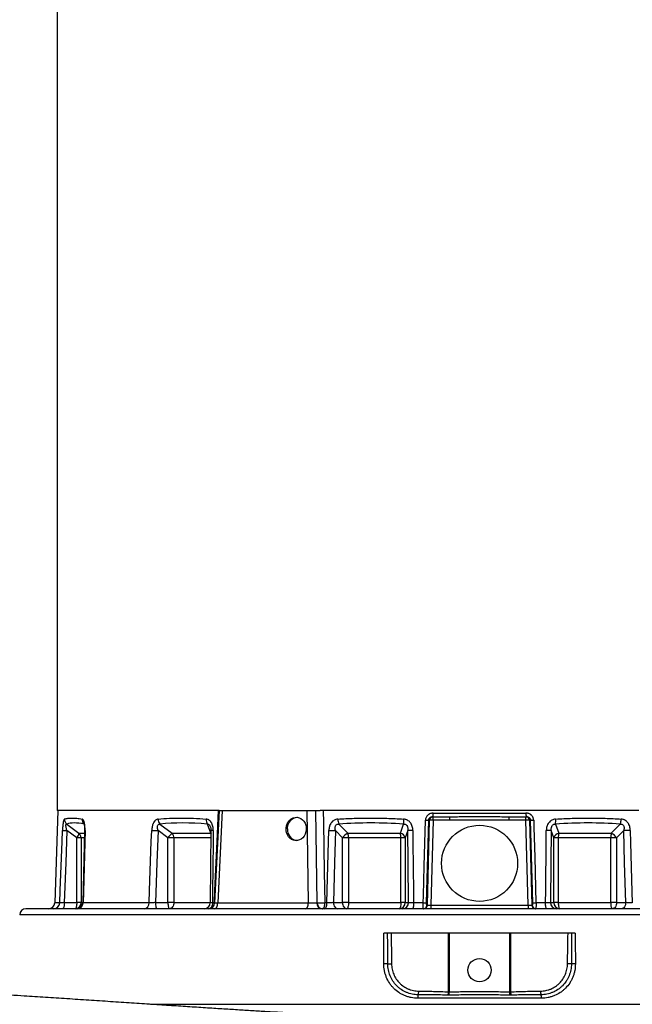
# Model space of a CAD drawing. Header units: millimetres. Extents: x 6507 to 14244, y 2145 to 17923.
# Tile 3 of 9: x 9084 to 11579, y 6023 to 10034. Entities that reach past the tile are written whole.
import ezdxf

# ---------------------------------------------------------------- set-up
doc = ezdxf.new("R2010")
doc.units = ezdxf.units.MM
doc.header["$LTSCALE"] = 5

msp = doc.modelspace()

# ---------------------------------------------------------------- linework, layer by layer
at = {"color": 7, "linetype": 'Continuous', "lineweight": 25}
for p, q in [((9236.7, 13832.8), (9236.7, 6812.6)), ((9239.9, 6812.6), (9226.8, 6436.8)), ((9896, 6812.6), (9236.7, 6812.6)), ((9896, 6812.6), (9878.1, 6436.4)), ((9908.5, 6812.6), (9890.6, 6436.8)), ((9896, 6812.6), (9908.5, 6812.6)), ((9908.5, 6812.6), (10255, 6812.6)), ((10255, 6812.6), (10289.1, 6812.6)), ((10259.8, 6436.8), (10255, 6812.6)), ((10289.1, 6812.6), (10293.9, 6436.8)), ((10289.1, 6812.6), (10289.7, 6812.6)), ((10295.4, 6436.8), (10289.7, 6812.6)), ((11605.2, 6812.6), (10308.3, 6812.6)), ((10766.2, 6787.6), (10767.9, 6787.6)), ((10767.8, 6802.1), (11145.7, 6802.1)), ((10767.9, 6773.2), (10767.9, 6787.6)), ((10767.9, 6787.6), (10836.1, 6787.6)), ((10836.1, 6773.2), (10836.1, 6787.6)), ((11077.4, 6773.2), (11077.4, 6787.6)), ((11077.4, 6787.6), (11145.6, 6787.6)), ((11145.6, 6773.2), (11145.6, 6787.6)), ((11145.6, 6787.6), (11147.3, 6787.6)), ((9275.8, 6757.7), (9325.7, 6720.1)), ((9655.6, 6757.7), (9705.5, 6720.1)), ((9861.9, 6720.1), (9848.5, 6757.7)), ((10384.1, 6757.7), (10420.6, 6720.1)), ((10634.2, 6720.1), (10647.6, 6757.7)), ((10748.9, 6773.2), (10739.5, 6436.8)), ((10744.1, 6427.1), (10753.4, 6773.2)), ((10753.4, 6773.2), (10748.9, 6773.2)), ((10767.9, 6773.2), (10758.6, 6427.1)), ((10836.1, 6773.2), (10767.9, 6773.2)), ((11145.6, 6773.2), (11077.4, 6773.2)), ((11154.9, 6427.1), (11145.6, 6773.2)), ((11160.1, 6773.2), (11169.4, 6427.1)), ((11164.6, 6773.2), (11160.1, 6773.2)), ((11173.9, 6436.8), (11164.6, 6773.2)), ((11265.9, 6757.7), (11279.3, 6720.1)), ((11492.9, 6720.1), (11529.4, 6757.7)), ((9316.7, 6701), (9276.9, 6730.9)), ((9334.4, 6701), (9316.7, 6701)), ((9316.7, 6437.6), (9316.7, 6701)), ((9334.4, 6701), (9334.4, 6437.6)), ((9348.8, 6731.6), (9340.8, 6437)), ((9687.7, 6701), (9647.9, 6730.9)), ((9687.7, 6437.6), (9687.7, 6701)), ((9711.8, 6701), (9687.7, 6701)), ((9705.5, 6720.1), (9861.9, 6720.1)), ((9711.8, 6701), (9711.8, 6437.6)), ((9863.2, 6731.2), (9860.3, 6437.4)), ((10398.7, 6701), (10369.6, 6730.9)), ((10398.7, 6437.6), (10398.7, 6701)), ((10422.9, 6701), (10398.7, 6701)), ((10420.6, 6720.1), (10634.2, 6720.1)), ((10636.5, 6701), (10422.9, 6701)), ((10422.9, 6701), (10422.9, 6437.6)), ((10654.2, 6701), (10636.5, 6701)), ((10636.5, 6437.6), (10636.5, 6701)), ((10664.8, 6730.9), (10654.2, 6701)), ((10654.2, 6701), (10654.2, 6437.6)), ((11259.3, 6701), (11248.7, 6730.9)), ((11259.3, 6437.6), (11259.3, 6701)), ((11277, 6701), (11259.3, 6701)), ((11277, 6701), (11277, 6437.6)), ((11490.6, 6701), (11277, 6701)), ((11279.3, 6720.1), (11492.9, 6720.1)), ((11490.6, 6437.6), (11490.6, 6701)), ((11514.7, 6701), (11490.6, 6701)), ((11543.9, 6730.9), (11514.7, 6701)), ((11514.7, 6701), (11514.7, 6437.6)), ((9266, 6437.6), (9316.7, 6437.6)), ((9334.4, 6437.6), (9316.7, 6437.6)), ((9611.1, 6436.8), (9342.4, 6436.8)), ((9637, 6437.6), (9687.7, 6437.6)), ((9711.8, 6437.6), (9687.7, 6437.6)), ((9876.9, 6436.8), (9869.5, 6436.8)), ((9890.6, 6436.8), (10259.8, 6436.8)), ((10293.9, 6436.8), (10295.4, 6436.8)), ((10335, 6436.8), (10326.1, 6436.8)), ((10361.7, 6437.6), (10398.7, 6437.6)), ((10422.9, 6437.6), (10398.7, 6437.6)), ((10422.9, 6437.6), (10636.5, 6437.6)), ((10654.2, 6437.6), (10636.5, 6437.6)), ((10654.2, 6437.6), (10667.7, 6437.6)), ((10727.1, 6436.8), (10688, 6436.8)), ((10742, 6427.1), (10744.1, 6427.1)), ((10758.6, 6427.1), (10758.6, 6412.6)), ((10758.6, 6427.1), (11154.9, 6427.1)), ((11154.9, 6427.1), (11154.9, 6412.6)), ((11169.4, 6427.1), (11171.5, 6427.1)), ((11225.5, 6436.8), (11186.4, 6436.8)), ((11245.8, 6437.6), (11259.3, 6437.6)), ((11277, 6437.6), (11259.3, 6437.6)), ((11277, 6437.6), (11490.6, 6437.6)), ((11514.7, 6437.6), (11490.6, 6437.6)), ((11514.7, 6437.6), (11551.8, 6437.6)), ((12804.1, 6412.6), (9109.4, 6412.6)), ((11345.9, 6312.6), (10567.6, 6312.6)), ((10830.5, 6073.8), (10830.5, 6312.6)), ((10833.1, 6312.6), (10833.1, 6073.7)), ((11080.4, 6073.7), (11080.4, 6312.6)), ((11083, 6312.6), (11083, 6073.8)), ((10833.5, 6060.7), (10833.1, 6073.7)), ((11079.9, 6060.7), (11080.4, 6073.7)), ((11208.5, 6048.2), (10705, 6048.2))]:
    msp.add_line(p, q, dxfattribs=at)
at = {"color": 8, "linetype": 'Continuous', "lineweight": 25}
for p, q in [((9325.7, 6720.1), (9348.5, 6720.1)), ((9347.9, 6701), (9334.4, 6701)), ((9862.9, 6701), (9711.8, 6701)), ((9861.9, 6720.1), (9863.3, 6718.3)), ((9247.8, 6436.8), (9226.8, 6436.8)), ((9334.4, 6437.6), (9340.8, 6437.6)), ((9711.8, 6437.6), (9860.3, 6437.6)), ((9876.9, 6436.8), (9878.1, 6436.7)), ((12829.1, 6388.5), (9084.4, 6388.5)), ((9616.4, 6023.4), (12841.8, 6023.4))]:
    msp.add_line(p, q, dxfattribs=at)
at = {"color": 7, "linetype": 'Continuous', "lineweight": 25, "flags": 128}
for points in [[(9876.9, 6436.8), (9879.2, 6486.7), (9888.1, 6686.5), (9893.8, 6812.6)], [(10174.3, 6737.6), (10175.1, 6746.9), (10177.4, 6755.8), (10181.2, 6764), (10186.3, 6771.2), (10192.5, 6777.1), (10199.7, 6781.5), (10207.4, 6784.2), (10213.3, 6785.1)], [(10320.6, 6812.6), (10321.3, 6762.7), (10324.3, 6562.9), (10326.1, 6436.8)], [(10727.1, 6436.8), (10727.9, 6466.7), (10731.2, 6586.6), (10736.3, 6773.2)], [(11177.2, 6773.2), (11178, 6743.2), (11181.3, 6623.3), (11186.4, 6436.8)], [(9247.8, 6436.8), (9249.6, 6486.7), (9257, 6686.6), (9258.7, 6731.8)], [(9258.7, 6731.8), (9259.5, 6731.7), (9260.8, 6731.7), (9262.6, 6731.6), (9264.8, 6731.4), (9267.4, 6731.3), (9270.3, 6731.2), (9273.5, 6731.1), (9276.9, 6730.9)], [(9276.9, 6730.9), (9272, 6599.7), (9266, 6437.6)], [(9350.3, 6731.8), (9349, 6681.8), (9343.6, 6482), (9342.4, 6436.8)], [(9611.1, 6436.8), (9612.9, 6486.7), (9620.3, 6686.6), (9622, 6731.8)], [(9622, 6731.8), (9624.5, 6731.7), (9627.3, 6731.7), (9630.4, 6731.6), (9633.7, 6731.4), (9637.2, 6731.3), (9640.8, 6731.2), (9644.3, 6731.1), (9647.9, 6730.9)], [(9647.9, 6730.9), (9643, 6599.7), (9637, 6437.6)], [(9872.4, 6731.8), (9871.9, 6681.8), (9870, 6482), (9869.5, 6436.8)], [(10335, 6436.8), (10336.3, 6486.7), (10341.8, 6686.6), (10343, 6731.8)], [(10343, 6731.8), (10346.4, 6731.7), (10350, 6731.7), (10353.6, 6731.6), (10357.1, 6731.4), (10360.6, 6731.3), (10363.9, 6731.2), (10366.9, 6731.1), (10369.6, 6730.9)], [(10369.6, 6730.9), (10366.1, 6599.7), (10361.7, 6437.6)], [(10667.7, 6437.6), (10666.1, 6599.7), (10664.8, 6730.9)], [(10685, 6731.8), (10685.5, 6681.8), (10687.6, 6482), (10688, 6436.8)], [(11225.5, 6436.8), (11226, 6486.7), (11228, 6686.6), (11228.5, 6731.8)], [(11248.7, 6730.9), (11247.4, 6599.7), (11245.8, 6437.6)], [(11570.5, 6731.8), (11567, 6731.7), (11563.5, 6731.7), (11559.9, 6731.6), (11556.3, 6731.4), (11552.9, 6731.3), (11549.6, 6731.2), (11546.6, 6731.1), (11543.9, 6730.9)], [(11551.8, 6437.6), (11547.4, 6599.7), (11543.9, 6730.9)], [(11570.5, 6731.8), (11571.8, 6681.8), (11577.3, 6482), (11578.5, 6436.8)], [(9266, 6437.6), (9265.9, 6432.8), (9265.5, 6428.1), (9264.9, 6423.7), (9264.1, 6420), (9263.2, 6416.8), (9262, 6414.5), (9260.8, 6413.1), (9259.6, 6412.6)], [(9316.7, 6437.6), (9316.6, 6432.8), (9316.2, 6428.1), (9315.6, 6423.7), (9314.8, 6420), (9313.8, 6416.8), (9312.7, 6414.5), (9311.5, 6413.1), (9310.2, 6412.6)], [(9637, 6437.6), (9637.2, 6432.8), (9637.5, 6428.1), (9638.1, 6423.7), (9638.9, 6420), (9639.9, 6416.8), (9641, 6414.5), (9642.3, 6413.1), (9643.5, 6412.6)], [(9687.7, 6437.6), (9687.8, 6432.8), (9688.2, 6428.1), (9688.8, 6423.7), (9689.6, 6420), (9690.6, 6416.8), (9691.7, 6414.5), (9692.9, 6413.1), (9694.2, 6412.6)], [(9711.8, 6437.6), (9711.5, 6432.8), (9710.5, 6428.1), (9708.9, 6423.7), (9706.7, 6420), (9704, 6416.8), (9700.9, 6414.5), (9697.6, 6413.1), (9694.2, 6412.6)], [(9869.5, 6436.8), (9869.1, 6432), (9868.2, 6427.5), (9866.7, 6423.3), (9864.7, 6419.6), (9862.4, 6416.7), (9859.7, 6414.5), (9856.8, 6413.1), (9853.8, 6412.6)], [(9878.1, 6412.6), (9880.5, 6413.1), (9882.8, 6414.5), (9884.9, 6416.7), (9886.8, 6419.6), (9888.3, 6423.3), (9889.5, 6427.5), (9890.3, 6432), (9890.6, 6436.8)], [(10247.3, 6412.6), (10249.7, 6413.1), (10252, 6414.5), (10254.1, 6416.7), (10256, 6419.6), (10257.5, 6423.3), (10258.7, 6427.5), (10259.5, 6432), (10259.8, 6436.8)], [(10326.1, 6436.8), (10325.9, 6432), (10325.4, 6427.5), (10324.5, 6423.3), (10323.4, 6419.6), (10322, 6416.7), (10320.5, 6414.5), (10318.8, 6413.1), (10317, 6412.6)], [(10326, 6412.6), (10327.7, 6413.1), (10329.4, 6414.5), (10330.9, 6416.7), (10332.2, 6419.6), (10333.3, 6423.3), (10334.2, 6427.5), (10334.7, 6432), (10335, 6436.8)], [(10361.7, 6437.6), (10362, 6432.8), (10363, 6428.1), (10364.7, 6423.7), (10366.9, 6420), (10369.5, 6416.8), (10372.6, 6414.5), (10375.9, 6413.1), (10379.4, 6412.6)], [(10398.7, 6437.6), (10399.1, 6432.8), (10400.1, 6428.1), (10401.7, 6423.7), (10403.9, 6420), (10406.6, 6416.8), (10409.7, 6414.5), (10413, 6413.1), (10416.4, 6412.6)], [(10422.9, 6437.6), (10422.8, 6432.8), (10422.4, 6428.1), (10421.8, 6423.7), (10421, 6420), (10420, 6416.8), (10418.9, 6414.5), (10417.7, 6413.1), (10416.4, 6412.6)], [(10636.5, 6437.6), (10636.4, 6432.8), (10636, 6428.1), (10635.4, 6423.7), (10634.6, 6420), (10633.6, 6416.8), (10632.5, 6414.5), (10631.3, 6413.1), (10630, 6412.6)], [(10688, 6436.8), (10687.9, 6432), (10687.7, 6427.5), (10687.3, 6423.3), (10686.8, 6419.6), (10686.3, 6416.7), (10685.6, 6414.5), (10684.9, 6413.1), (10684.1, 6412.6)], [(11229.3, 6412.6), (11228.6, 6413.1), (11227.9, 6414.5), (11227.2, 6416.7), (11226.7, 6419.6), (11226.2, 6423.3), (11225.8, 6427.5), (11225.6, 6432), (11225.5, 6436.8)], [(11277, 6437.6), (11277.1, 6432.8), (11277.5, 6428.1), (11278.1, 6423.7), (11278.9, 6420), (11279.9, 6416.8), (11281, 6414.5), (11282.2, 6413.1), (11283.5, 6412.6)], [(11490.6, 6437.6), (11490.7, 6432.8), (11491.1, 6428.1), (11491.7, 6423.7), (11492.5, 6420), (11493.5, 6416.8), (11494.6, 6414.5), (11495.8, 6413.1), (11497.1, 6412.6)], [(11514.7, 6437.6), (11514.4, 6432.8), (11513.4, 6428.1), (11511.8, 6423.7), (11509.6, 6420), (11506.9, 6416.8), (11503.8, 6414.5), (11500.5, 6413.1), (11497.1, 6412.6)], [(11551.8, 6437.6), (11551.5, 6432.8), (11550.5, 6428.1), (11548.8, 6423.7), (11546.6, 6420), (11544, 6416.8), (11540.9, 6414.5), (11537.6, 6413.1), (11534.1, 6412.6)], [(10566.8, 6188.2), (10567, 6218.1), (10567.6, 6312.6)], [(11345.9, 6312.6), (11346.1, 6282.7), (11346.7, 6188.2)], [(10583, 6187.8), (10584.2, 6187.8), (10585.8, 6187.8), (10587.6, 6187.9), (10589.6, 6187.9), (10591.8, 6187.9), (10594, 6187.9), (10596.3, 6188), (10598.6, 6188)], [(11330.5, 6187.8), (11329.3, 6187.8), (11327.7, 6187.8), (11325.9, 6187.9), (11323.9, 6187.9), (11321.7, 6187.9), (11319.5, 6187.9), (11317.2, 6188), (11314.9, 6188)]]:
    msp.add_lwpolyline(points, dxfattribs=at)
at = {"color": 7, "linetype": 'Continuous', "lineweight": 25}
for centre, radius in [((10956.7, 6597.6), 155), ((10956.7, 6162.6), 47.5)]:
    msp.add_circle(centre, radius, dxfattribs=at)
for centre, radius, start, end in [((10768.1, 6772.9), 14.7, 90.9643, 179.0216), ((10734.1, 6798.6), 33.9, 341.1013, 5.8997), ((11179.4, 6798.6), 33.9, 174.1003, 198.8987), ((11145.4, 6772.9), 14.7, 0.9784, 89.0357), ((9292.2, 6777.1), 25.4, 178.717, 229.9439), ((9363.4, 6776.1), 25, 176.3019, 227.3132), ((9677.9, 6777.7), 29.9, 179.9609, 221.9562), ((9874.3, 6774.5), 30.8, 174.0088, 213.0778), ((10219.2, 6734.8), 45.1, 176.4079, 261.3384), ((10437, 6779.3), 57.2, 181.6297, 202.2301), ((10744, 6769.3), 97.2, 175.0644, 186.8937), ((10742.6, 6944.6), 171.5, 267.9026, 272.0974), ((10760.6, 6595.3), 178.1, 87.6696, 92.3304), ((11152.9, 6595.3), 178.1, 87.6696, 92.3304), ((11170.9, 6944.6), 171.5, 267.9026, 272.0974), ((11169.5, 6769.3), 97.2, 353.1063, 4.9356), ((11476.5, 6779.3), 57.2, 337.7699, 358.3703), ((9287.4, 6726.5), 38.9, 318.9044, 350.5007), ((9309, 6701.1), 25.4, 359.7812, 48.7142), ((9751.6, 6659.3), 76.3, 127.1638, 146.917), ((9681.8, 6701.7), 30, 358.6199, 37.8779), ((10434.4, 6682.4), 40.2, 110.0667, 152.4355), ((10353.6, 6702.3), 69.3, 358.8852, 14.8782), ((10628.4, 6694.1), 26.7, 14.9583, 77.4945), ((10567.2, 6702.3), 69.3, 358.8852, 14.8782), ((10685.2, 6494.9), 236.9, 90.0277, 94.9186), ((11228.3, 6494.9), 236.9, 85.0814, 89.9723), ((11285.1, 6694.1), 26.7, 102.5055, 165.0417), ((11346.3, 6702.3), 69.3, 165.1218, 181.1148), ((11559.9, 6702.3), 69.3, 165.1218, 181.1148), ((11479.1, 6682.4), 40.2, 27.5645, 69.9333), ((9201.8, 6437.6), 25, 270, 358), ((9222.9, 6437.5), 24.8, 270.3357, 358.3637), ((9309.8, 6437.2), 24.6, 271.0102, 0.9758), ((9315.7, 6437.6), 25, 270.0012, 358.5242), ((9318.2, 6436.8), 24.1, 271.9578, 0.0038), ((9588.6, 6435), 22.5, 277.7159, 4.5822), ((9835.2, 6437.6), 25, 270.0097, 359.5925), ((9853.1, 6437.6), 25, 270, 357.2831), ((10317.3, 6435.9), 23.4, 177.9914, 265.7799), ((10318.8, 6435.9), 23.4, 177.9914, 265.7799), ((10310.8, 6846.2), 409.8, 267.8501, 272.1499), ((10629.6, 6437.2), 24.6, 271.0102, 0.9758), ((10643.2, 6437.2), 24.6, 271.0102, 0.9758), ((10733.3, 6607.9), 171.3, 267.9102, 272.0898), ((10727.3, 6427.4), 14.7, 270.9643, 359.0216), ((10729.4, 6427.4), 14.7, 270.9643, 359.0216), ((11184.1, 6427.4), 14.7, 180.9784, 269.0357), ((11186.2, 6427.4), 14.7, 180.9784, 269.0357), ((11180.2, 6607.9), 171.3, 267.9102, 272.0898), ((11270.3, 6437.2), 24.6, 179.0242, 268.9898), ((11283.9, 6437.2), 24.6, 179.0242, 268.9898), ((9109.4, 6387.6), 25, 90, 178), ((10568.7, 5899.1), 289, 87.1696, 90.3692), ((11344.8, 5899.1), 289, 89.6308, 92.8304), ((10746, 6050.7), 41.1, 163.4536, 183.5026), ((10675.4, 6074.6), 33.6, 338.5943, 4.2176), ((10778.5, 6075.4), 52, 343.5569, 358.1782), ((11135, 6075.4), 52, 181.8218, 196.4431), ((11238.1, 6074.6), 33.6, 175.7824, 201.4057), ((11167.5, 6050.7), 41.1, 356.4974, 16.5464)]:
    msp.add_arc(centre, radius, start, end, dxfattribs=at)
at = {"color": 8, "linetype": 'Continuous', "lineweight": 25}
for centre, radius, start, end in [((9349.9, 6728.3), 3.51, 83.1846, 110.5773), ((9869.7, 6703.2), 28.7, 84.6128, 103.1904), ((9840.2, 6437.3), 36.7, 341.0956, 359.1128)]:
    msp.add_arc(centre, radius, start, end, dxfattribs=at)
at = {"color": 7, "linetype": 'Continuous', "lineweight": 25}
msp.add_ellipse((10210.3, 6737.6), major_axis=(3.3, 47.4), ratio=0.864974, dxfattribs=at)
for centre, major_axis, ratio, start_param, end_param in [((10990.6, 5298.7), (1733.9, -1446.1), 0.12953, 2.909193, 3.065832), ((10981.5, 5298.7), (1662.3, -1299.1), 0.405307, 2.584852, 2.741491), ((10965.8, 5298.7), (1626.9, -861.5), 0.727121, 2.121931, 2.27857), ((10947.7, 5298.7), (1626.9, 861.5), 0.727121, 0.863023, 1.019662), ((10272.2, 6437.6), (25, -0.3), 0.047613, 4.190924, 5.760502), ((10758.6, 6427.6), (15, 0.4), 0.034787, 3.401525, 4.709588), ((11154.9, 6427.6), (15, -0.4), 0.034787, 4.71519, 6.023253)]:
    msp.add_ellipse(centre, major_axis=major_axis, ratio=ratio, start_param=start_param, end_param=end_param, dxfattribs=at)
at = {"color": 8, "linetype": 'Continuous', "lineweight": 25}
msp.add_ellipse((9903.2, 6437.6), major_axis=(25.1, 1.2), ratio=0.012651, start_param=3.139482, end_param=4.18667, dxfattribs=at)
at = {"color": 7, "linetype": 'Continuous', "lineweight": 25}
for points, knots in [([(9266.8, 6777.7), (9271, 6779.2), (9275.6, 6780.3), (9285.9, 6781.8), (9296.9, 6782.5), (9309.7, 6781.8), (9323.4, 6780.3), (9330.7, 6779.2), (9338.4, 6777.7)], [0, 0, 0, 0, 0.25, 0.25, 0.5, 0.75, 0.75, 1, 1, 1, 1]), ([(9648, 6777.7), (9663, 6779.2), (9678.3, 6780.3), (9709.7, 6781.8), (9741.7, 6782.5), (9775, 6781.8), (9808.9, 6780.3), (9826.1, 6779.2), (9843.7, 6777.7)], [0, 0, 0, 0, 0.25, 0.25, 0.5, 0.75, 0.75, 1, 1, 1, 1]), ([(10290.6, 6812.6), (10292, 6812.6), (10295, 6812.6), (10301.5, 6812.6), (10306.2, 6812.6), (10308.3, 6812.6)], [0, 0, 0, 0, 0.324753, 0.712942, 1, 1, 1, 1]), ([(10379.8, 6777.7), (10401.6, 6779.2), (10423.5, 6780.3), (10467.7, 6781.8), (10512, 6782.5), (10556.8, 6781.8), (10601.9, 6780.3), (10624.5, 6779.2), (10647.2, 6777.7)], [0, 0, 0, 0, 0.25, 0.25, 0.5, 0.75, 0.75, 1, 1, 1, 1]), ([(10767.8, 6802.1), (10765.8, 6802.1), (10763.9, 6801.9), (10760, 6801.2), (10758.1, 6800.7), (10754.4, 6799.4), (10752.6, 6798.5), (10750.1, 6797), (10749.3, 6796.4), (10747.7, 6795.3), (10746.9, 6794.7), (10745.4, 6793.3), (10744.7, 6792.7), (10743.4, 6791.2), (10742.7, 6790.4), (10741, 6788.1), (10739.9, 6786.4), (10738.2, 6782.8), (10737.6, 6780.9), (10736.6, 6777.1), (10736.4, 6775.2), (10736.3, 6773.2)], [0, 0, 0, 0, 0.125, 0.125, 0.25, 0.25, 0.375, 0.375, 0.4375, 0.4375, 0.5, 0.5, 0.5625, 0.5625, 0.625, 0.625, 0.75, 0.75, 0.875, 0.875, 1, 1, 1, 1]), ([(10748.9, 6773.2), (10748.9, 6774.3), (10749.1, 6775.3), (10749.6, 6777.4), (10750.1, 6778.4), (10751.1, 6780.3), (10751.8, 6781.1), (10753.2, 6782.7), (10754, 6783.4), (10755.6, 6784.6), (10756.5, 6785.2), (10758.3, 6786.1), (10759.3, 6786.4), (10761.2, 6787), (10762.2, 6787.3), (10764.2, 6787.6), (10765.2, 6787.6), (10766.2, 6787.6)], [0, 0, 0, 0, 0.125, 0.125, 0.25, 0.25, 0.375, 0.375, 0.5, 0.5, 0.625, 0.625, 0.75, 0.75, 0.875, 0.875, 1, 1, 1, 1]), ([(10836.1, 6787.6), (10856.2, 6787.6), (10876.3, 6787.7), (10916.5, 6787.8), (10936.6, 6787.8), (10976.9, 6787.8), (10997, 6787.8), (11037.2, 6787.7), (11057.3, 6787.6), (11077.4, 6787.6)], [0, 0, 0, 0, 0.25, 0.25, 0.5, 0.5, 0.75, 0.75, 1, 1, 1, 1]), ([(11177.2, 6773.2), (11177.1, 6775.2), (11176.9, 6777.2), (11175.9, 6781), (11175.3, 6782.8), (11174, 6785.5), (11173.5, 6786.4), (11172.5, 6788.1), (11171.9, 6788.9), (11170.1, 6791.3), (11168.8, 6792.7), (11166.6, 6794.7), (11165.8, 6795.3), (11164.2, 6796.5), (11163.4, 6797), (11160.9, 6798.5), (11159.1, 6799.4), (11155.4, 6800.7), (11153.5, 6801.2), (11149.6, 6801.9), (11147.7, 6802.1), (11145.7, 6802.1)], [0, 0, 0, 0, 0.125, 0.125, 0.25, 0.25, 0.3125, 0.3125, 0.375, 0.375, 0.5, 0.5, 0.5625, 0.5625, 0.625, 0.625, 0.75, 0.75, 0.875, 0.875, 1, 1, 1, 1]), ([(11147.3, 6787.6), (11149.3, 6787.6), (11151.3, 6787.3), (11155.2, 6786.1), (11157, 6785.3), (11159.5, 6783.4), (11160.3, 6782.7), (11161.7, 6781.2), (11162.3, 6780.3), (11163.4, 6778.4), (11163.8, 6777.5), (11164.4, 6775.4), (11164.6, 6774.3), (11164.6, 6773.2)], [0, 0, 0, 0, 0.25, 0.25, 0.5, 0.5, 0.625, 0.625, 0.75, 0.75, 0.875, 0.875, 1, 1, 1, 1]), ([(11266.3, 6777.7), (11289, 6779.2), (11311.6, 6780.3), (11356.7, 6781.8), (11401.5, 6782.5), (11445.9, 6781.8), (11490, 6780.3), (11511.9, 6779.2), (11533.7, 6777.7)], [0, 0, 0, 0, 0.25, 0.25, 0.5, 0.75, 0.75, 1, 1, 1, 1]), ([(9266.8, 6777.7), (9266.3, 6777.5), (9265.8, 6777.1), (9264.8, 6775.6), (9264.3, 6774.6), (9263.6, 6772.7), (9263.4, 6772), (9262.9, 6770.4), (9262.7, 6769.6), (9262.1, 6767), (9261.7, 6765), (9261, 6760.6), (9260.7, 6758.3), (9260.2, 6754.6), (9260.1, 6753.3), (9259.9, 6750.7), (9259.7, 6749.4), (9259.2, 6742.8), (9258.9, 6737.4), (9258.7, 6731.8)], [0, 0, 0, 0, 0.125, 0.125, 0.25, 0.25, 0.3125, 0.3125, 0.375, 0.375, 0.5, 0.5, 0.625, 0.625, 0.6875, 0.6875, 0.75, 0.75, 1, 1, 1, 1]), ([(9276.9, 6730.9), (9276, 6733.9), (9275.1, 6737), (9274.1, 6741.5), (9273.7, 6743), (9273.2, 6746), (9273, 6747.5), (9272.7, 6750.3), (9272.6, 6751.7), (9272.7, 6754.1), (9272.8, 6755.2), (9273.3, 6756.8), (9273.7, 6757.3), (9274.7, 6757.8), (9275.2, 6757.8), (9275.8, 6757.7)], [0, 0, 0, 0, 0.25, 0.25, 0.375, 0.375, 0.5, 0.5, 0.625, 0.625, 0.75, 0.75, 0.875, 0.875, 1, 1, 1, 1]), ([(9350.3, 6731.8), (9350.4, 6734.6), (9350.4, 6737.3), (9350.3, 6742.8), (9350.1, 6745.5), (9349.7, 6750.8), (9349.5, 6753.4), (9348.9, 6757.1), (9348.7, 6758.3), (9348.2, 6760.6), (9348, 6761.7), (9347.5, 6763.9), (9347.2, 6765), (9346.6, 6766.9), (9346.3, 6767.9), (9345.2, 6770.6), (9344.5, 6772.1), (9343.3, 6774), (9342.9, 6774.6), (9342, 6775.6), (9341.6, 6776), (9340.3, 6777.1), (9339.3, 6777.5), (9338.4, 6777.7)], [0, 0, 0, 0, 0.125, 0.125, 0.25, 0.25, 0.375, 0.375, 0.4375, 0.4375, 0.5, 0.5, 0.5625, 0.5625, 0.625, 0.625, 0.75, 0.75, 0.8125, 0.8125, 0.875, 0.875, 1, 1, 1, 1]), ([(9345.8, 6759.5), (9345.8, 6759.4), (9345.9, 6759.3), (9346.4, 6757.7), (9347.2, 6754.7), (9347.9, 6750.3), (9348.5, 6744.7), (9348.8, 6738.3), (9348.7, 6733.8), (9348.6, 6731.6)], [0, 0, 0, 0, 0.086075, 0.201174, 0.327659, 0.470994, 0.638285, 0.825485, 1, 1, 1, 1]), ([(9648, 6777.7), (9646.1, 6777.5), (9644.3, 6777.1), (9640.9, 6775.6), (9639.2, 6774.6), (9636.8, 6772.7), (9636, 6772), (9634.5, 6770.4), (9633.7, 6769.6), (9631.6, 6767), (9630.4, 6765), (9628.1, 6760.6), (9627.1, 6758.3), (9625.8, 6754.6), (9625.4, 6753.3), (9624.7, 6750.7), (9624.3, 6749.4), (9622.9, 6742.8), (9622.2, 6737.4), (9622, 6731.8)], [0, 0, 0, 0, 0.125, 0.125, 0.25, 0.25, 0.3125, 0.3125, 0.375, 0.375, 0.5, 0.5, 0.625, 0.625, 0.6875, 0.6875, 0.75, 0.75, 1, 1, 1, 1]), ([(9647.9, 6730.9), (9647, 6733.9), (9646.3, 6737), (9645.6, 6741.5), (9645.4, 6743), (9645.4, 6746), (9645.4, 6747.5), (9645.8, 6750.3), (9646.2, 6751.7), (9647.2, 6754.1), (9647.9, 6755.2), (9649.8, 6756.8), (9650.8, 6757.3), (9653.1, 6757.8), (9654.4, 6757.8), (9655.6, 6757.7)], [0, 0, 0, 0, 0.25, 0.25, 0.375, 0.375, 0.5, 0.5, 0.625, 0.625, 0.75, 0.75, 0.875, 0.875, 1, 1, 1, 1]), ([(9872.4, 6731.8), (9872.4, 6734.6), (9872.3, 6737.3), (9871.8, 6742.8), (9871.4, 6745.5), (9870.2, 6750.8), (9869.5, 6753.4), (9868.1, 6757.1), (9867.6, 6758.3), (9866.5, 6760.6), (9865.9, 6761.7), (9864.6, 6763.9), (9864, 6765), (9862.5, 6766.9), (9861.7, 6767.9), (9859.3, 6770.6), (9857.6, 6772.1), (9854.8, 6774), (9853.9, 6774.6), (9851.9, 6775.6), (9850.9, 6776), (9847.9, 6777.1), (9845.8, 6777.5), (9843.7, 6777.7)], [0, 0, 0, 0, 0.125, 0.125, 0.25, 0.25, 0.375, 0.375, 0.4375, 0.4375, 0.5, 0.5, 0.5625, 0.5625, 0.625, 0.625, 0.75, 0.75, 0.8125, 0.8125, 0.875, 0.875, 1, 1, 1, 1]), ([(9860.9, 6746.1), (9861.3, 6744.9), (9862.3, 6742.2), (9863, 6737), (9863.1, 6733.1), (9863.1, 6731.2)], [0, 0, 0, 0, 0.273506, 0.627346, 1, 1, 1, 1]), ([(10379.8, 6777.7), (10377.2, 6777.5), (10374.6, 6777.1), (10369.5, 6775.6), (10367.1, 6774.6), (10363.6, 6772.7), (10362.5, 6772), (10360.3, 6770.4), (10359.3, 6769.6), (10356.3, 6767), (10354.4, 6765), (10351.2, 6760.6), (10349.8, 6758.3), (10348, 6754.6), (10347.4, 6753.3), (10346.4, 6750.7), (10346, 6749.4), (10344, 6742.8), (10343.2, 6737.4), (10343, 6731.8)], [0, 0, 0, 0, 0.125, 0.125, 0.25, 0.25, 0.3125, 0.3125, 0.375, 0.375, 0.5, 0.5, 0.625, 0.625, 0.6875, 0.6875, 0.75, 0.75, 1, 1, 1, 1]), ([(10369.6, 6730.9), (10368.9, 6733.9), (10368.5, 6737), (10368.4, 6741.5), (10368.5, 6743), (10368.9, 6746), (10369.2, 6747.5), (10370.2, 6750.3), (10370.9, 6751.7), (10372.7, 6754.1), (10373.8, 6755.2), (10376.4, 6756.8), (10377.8, 6757.3), (10380.9, 6757.8), (10382.5, 6757.8), (10384.1, 6757.7)], [0, 0, 0, 0, 0.25, 0.25, 0.375, 0.375, 0.5, 0.5, 0.625, 0.625, 0.75, 0.75, 0.875, 0.875, 1, 1, 1, 1]), ([(10685, 6731.8), (10685, 6734.6), (10684.8, 6737.3), (10684, 6742.8), (10683.4, 6745.5), (10681.8, 6750.8), (10680.8, 6753.4), (10679, 6757.1), (10678.3, 6758.3), (10676.9, 6760.6), (10676.1, 6761.7), (10674.4, 6763.9), (10673.5, 6765), (10671.6, 6766.9), (10670.6, 6767.9), (10667.5, 6770.6), (10665.2, 6772.1), (10661.6, 6774), (10660.4, 6774.6), (10657.8, 6775.6), (10656.5, 6776), (10652.6, 6777.1), (10649.9, 6777.5), (10647.2, 6777.7)], [0, 0, 0, 0, 0.125, 0.125, 0.25, 0.25, 0.375, 0.375, 0.4375, 0.4375, 0.5, 0.5, 0.5625, 0.5625, 0.625, 0.625, 0.75, 0.75, 0.8125, 0.8125, 0.875, 0.875, 1, 1, 1, 1]), ([(10647.6, 6757.7), (10649, 6757.8), (10650.5, 6757.8), (10653.5, 6757.3), (10655, 6756.8), (10657.6, 6755.2), (10658.8, 6754.1), (10660.9, 6751.7), (10661.7, 6750.4), (10662.7, 6748.3), (10663, 6747.5), (10663.5, 6746), (10663.7, 6745.3), (10664.3, 6743.1), (10664.6, 6741.6), (10665.1, 6737), (10665.1, 6733.9), (10664.8, 6730.9)], [0, 0, 0, 0, 0.125, 0.125, 0.25, 0.25, 0.375, 0.375, 0.5, 0.5, 0.5625, 0.5625, 0.625, 0.625, 0.75, 0.75, 1, 1, 1, 1]), ([(11077.4, 6773.2), (11057.3, 6773.2), (11037.2, 6773.2), (10997, 6773.4), (10976.9, 6773.5), (10936.6, 6773.5), (10916.5, 6773.4), (10876.3, 6773.2), (10856.2, 6773.2), (10836.1, 6773.2)], [0, 0, 0, 0, 0.25, 0.25, 0.5, 0.5, 0.75, 0.75, 1, 1, 1, 1]), ([(11266.3, 6777.7), (11263.5, 6777.5), (11260.8, 6777.1), (11255.6, 6775.6), (11253, 6774.6), (11249.4, 6772.7), (11248.2, 6772), (11246, 6770.4), (11244.9, 6769.6), (11241.8, 6767), (11239.9, 6765), (11236.5, 6760.6), (11235.1, 6758.3), (11233.3, 6754.6), (11232.7, 6753.3), (11231.7, 6750.7), (11231.2, 6749.4), (11229.2, 6742.8), (11228.5, 6737.4), (11228.5, 6731.8)], [0, 0, 0, 0, 0.125, 0.125, 0.25, 0.25, 0.3125, 0.3125, 0.375, 0.375, 0.5, 0.5, 0.625, 0.625, 0.6875, 0.6875, 0.75, 0.75, 1, 1, 1, 1]), ([(11248.7, 6730.9), (11248.4, 6733.9), (11248.4, 6737), (11248.9, 6741.5), (11249.2, 6743), (11250, 6746), (11250.5, 6747.5), (11251.8, 6750.3), (11252.6, 6751.7), (11254.6, 6754.1), (11255.8, 6755.2), (11258.5, 6756.8), (11260, 6757.3), (11263, 6757.8), (11264.5, 6757.8), (11265.9, 6757.7)], [0, 0, 0, 0, 0.25, 0.25, 0.375, 0.375, 0.5, 0.5, 0.625, 0.625, 0.75, 0.75, 0.875, 0.875, 1, 1, 1, 1]), ([(11529.4, 6757.7), (11531, 6757.8), (11532.6, 6757.8), (11535.6, 6757.3), (11537.1, 6756.8), (11539.7, 6755.2), (11540.8, 6754.1), (11542.6, 6751.7), (11543.3, 6750.4), (11544, 6748.3), (11544.2, 6747.5), (11544.6, 6746), (11544.7, 6745.3), (11545, 6743.1), (11545.1, 6741.6), (11545, 6737), (11544.6, 6733.9), (11543.9, 6730.9)], [0, 0, 0, 0, 0.125, 0.125, 0.25, 0.25, 0.375, 0.375, 0.5, 0.5, 0.5625, 0.5625, 0.625, 0.625, 0.75, 0.75, 1, 1, 1, 1]), ([(11570.5, 6731.8), (11570.4, 6734.6), (11570.2, 6737.3), (11569.3, 6742.8), (11568.7, 6745.5), (11567.1, 6750.8), (11566.1, 6753.4), (11564.3, 6757.1), (11563.6, 6758.3), (11562.2, 6760.6), (11561.5, 6761.7), (11559.8, 6763.9), (11559, 6765), (11557.2, 6766.9), (11556.2, 6767.9), (11553.2, 6770.6), (11551, 6772.1), (11547.5, 6774), (11546.3, 6774.6), (11543.9, 6775.6), (11542.6, 6776), (11538.9, 6777.1), (11536.3, 6777.5), (11533.7, 6777.7)], [0, 0, 0, 0, 0.125, 0.125, 0.25, 0.25, 0.375, 0.375, 0.4375, 0.4375, 0.5, 0.5, 0.5625, 0.5625, 0.625, 0.625, 0.75, 0.75, 0.8125, 0.8125, 0.875, 0.875, 1, 1, 1, 1]), ([(9266, 6437.6), (9263.7, 6437.5), (9261.5, 6437.5), (9258.4, 6437.3), (9257.4, 6437.3), (9255.6, 6437.2), (9254.7, 6437.2), (9253.1, 6437.1), (9252.3, 6437), (9251, 6437), (9250.4, 6436.9), (9248.9, 6436.8), (9248.1, 6436.8), (9247.8, 6436.8)], [0, 0, 0, 0, 0.25, 0.25, 0.375, 0.375, 0.5, 0.5, 0.625, 0.625, 0.75, 0.75, 1, 1, 1, 1]), ([(9637, 6437.6), (9634.7, 6437.5), (9632.3, 6437.5), (9628.7, 6437.3), (9627.5, 6437.3), (9625.1, 6437.2), (9624, 6437.2), (9621.7, 6437.1), (9620.6, 6437), (9618.4, 6437), (9617.4, 6436.9), (9614.4, 6436.8), (9612.6, 6436.8), (9611.1, 6436.8)], [0, 0, 0, 0, 0.25, 0.25, 0.375, 0.375, 0.5, 0.5, 0.625, 0.625, 0.75, 0.75, 1, 1, 1, 1]), ([(10361.7, 6437.6), (10360, 6437.5), (10358, 6437.5), (10354.9, 6437.3), (10353.8, 6437.3), (10351.5, 6437.2), (10350.4, 6437.2), (10348, 6437.1), (10346.8, 6437), (10344.4, 6437), (10343.2, 6436.9), (10339.6, 6436.8), (10337.2, 6436.8), (10335, 6436.8)], [0, 0, 0, 0, 0.25, 0.25, 0.375, 0.375, 0.5, 0.5, 0.625, 0.625, 0.75, 0.75, 1, 1, 1, 1]), ([(10688, 6436.8), (10685.6, 6436.8), (10683.3, 6436.8), (10680.1, 6436.9), (10679, 6437), (10677, 6437), (10676.1, 6437.1), (10674.3, 6437.2), (10673.5, 6437.2), (10671.9, 6437.3), (10671.2, 6437.3), (10669.3, 6437.4), (10668.4, 6437.5), (10667.7, 6437.6)], [0, 0, 0, 0, 0.25, 0.25, 0.375, 0.375, 0.5, 0.5, 0.625, 0.625, 0.75, 0.75, 1, 1, 1, 1]), ([(10727.5, 6412.6), (10727.5, 6412.6), (10727.4, 6412.8), (10727.3, 6413.4), (10727.3, 6413.8), (10727.2, 6415), (10727.2, 6415.8), (10727.1, 6417), (10727.1, 6417.5), (10727.1, 6418.5), (10727.1, 6419), (10727, 6420.7), (10727, 6421.9), (10727, 6424.5), (10727, 6425.9), (10727, 6428.9), (10727, 6430.4), (10727, 6433.5), (10727, 6435.1), (10727.1, 6436.8)], [0, 0, 0, 0, 0.125, 0.125, 0.25, 0.25, 0.375, 0.375, 0.4375, 0.4375, 0.5, 0.5, 0.625, 0.625, 0.75, 0.75, 0.875, 0.875, 1, 1, 1, 1]), ([(10739.5, 6436.8), (10739.5, 6436.1), (10739.5, 6435.4), (10739.6, 6434.1), (10739.6, 6433.5), (10739.7, 6432.3), (10739.8, 6431.7), (10740, 6430.7), (10740.1, 6430.2), (10740.4, 6428.9), (10740.7, 6428.2), (10741.3, 6427.3), (10741.6, 6427.1), (10742, 6427.1)], [0, 0, 0, 0, 0.125, 0.125, 0.25, 0.25, 0.375, 0.375, 0.5, 0.5, 0.75, 0.75, 1, 1, 1, 1]), ([(11171.5, 6427.1), (11171.7, 6427.1), (11171.8, 6427.2), (11172.2, 6427.4), (11172.3, 6427.6), (11172.8, 6428.2), (11173.1, 6428.9), (11173.5, 6430.7), (11173.7, 6431.7), (11173.9, 6433.5), (11173.9, 6434.2), (11174, 6435.4), (11174, 6436.1), (11173.9, 6436.8)], [0, 0, 0, 0, 0.125, 0.125, 0.25, 0.25, 0.5, 0.5, 0.75, 0.75, 0.875, 0.875, 1, 1, 1, 1]), ([(11186.4, 6436.8), (11186.5, 6435.1), (11186.5, 6433.5), (11186.5, 6430.4), (11186.5, 6428.9), (11186.5, 6425.9), (11186.5, 6424.6), (11186.5, 6421.9), (11186.5, 6420.7), (11186.4, 6418.5), (11186.4, 6417.5), (11186.3, 6415.8), (11186.3, 6415), (11186.2, 6413.8), (11186.2, 6413.4), (11186.1, 6412.8), (11186, 6412.6), (11186, 6412.6)], [0, 0, 0, 0, 0.125, 0.125, 0.25, 0.25, 0.375, 0.375, 0.5, 0.5, 0.625, 0.625, 0.75, 0.75, 0.875, 0.875, 1, 1, 1, 1]), ([(11245.8, 6437.6), (11245.1, 6437.5), (11244.2, 6437.5), (11242.3, 6437.3), (11241.6, 6437.3), (11240.1, 6437.2), (11239.2, 6437.2), (11237.4, 6437.1), (11236.5, 6437), (11234.5, 6437), (11233.4, 6436.9), (11230.2, 6436.8), (11227.9, 6436.8), (11225.5, 6436.8)], [0, 0, 0, 0, 0.25, 0.25, 0.375, 0.375, 0.5, 0.5, 0.625, 0.625, 0.75, 0.75, 1, 1, 1, 1]), ([(11578.5, 6436.8), (11576.3, 6436.8), (11573.9, 6436.8), (11570.3, 6436.9), (11569.1, 6437), (11566.7, 6437), (11565.5, 6437.1), (11563.2, 6437.2), (11562, 6437.2), (11559.7, 6437.3), (11558.7, 6437.3), (11555.5, 6437.4), (11553.5, 6437.5), (11551.8, 6437.6)], [0, 0, 0, 0, 0.25, 0.25, 0.375, 0.375, 0.5, 0.5, 0.625, 0.625, 0.75, 0.75, 1, 1, 1, 1]), ([(10705, 6048.2), (10695.8, 6048.2), (10686.7, 6049.1), (10675.5, 6051.3), (10673.3, 6051.8), (10668.8, 6052.9), (10666.6, 6053.5), (10660.1, 6055.5), (10655.9, 6057.1), (10647.5, 6060.5), (10643.5, 6062.5), (10637.5, 6065.7), (10635.5, 6066.8), (10631.6, 6069.2), (10629.6, 6070.4), (10620.2, 6076.8), (10613.3, 6082.6), (10603.7, 6092.2), (10600.7, 6095.6), (10596.4, 6101), (10595, 6102.8), (10592.3, 6106.5), (10591, 6108.4), (10584.7, 6117.9), (10580.5, 6125.9), (10575.4, 6138.7), (10573.8, 6143), (10571.2, 6151.9), (10570.2, 6156.3), (10567.6, 6169.8), (10566.8, 6178.9), (10566.8, 6188.2)], [0, 0, 0, 0, 0.125, 0.125, 0.15625, 0.15625, 0.1875, 0.1875, 0.25, 0.25, 0.3125, 0.3125, 0.34375, 0.34375, 0.375, 0.375, 0.5, 0.5, 0.5625, 0.5625, 0.59375, 0.59375, 0.625, 0.625, 0.75, 0.75, 0.8125, 0.8125, 0.875, 0.875, 1, 1, 1, 1]), ([(10706.6, 6062.4), (10702.5, 6062.4), (10698.5, 6062.6), (10690.4, 6063.4), (10686.4, 6064), (10678.5, 6065.6), (10674.6, 6066.6), (10668.8, 6068.4), (10666.9, 6069.1), (10663.1, 6070.4), (10661.2, 6071.2), (10651.8, 6075.1), (10644.7, 6079), (10634.6, 6085.8), (10631.4, 6088.2), (10625.1, 6093.4), (10622.1, 6096.2), (10613.4, 6105), (10608.3, 6111.3), (10601.6, 6121.5), (10599.6, 6125), (10595.7, 6132.2), (10594, 6136), (10589.3, 6147.4), (10587, 6155.2), (10584.6, 6167.2), (10584, 6171.3), (10583.2, 6179.5), (10583, 6183.7), (10583, 6187.8)], [0, 0, 0, 0, 0.0625, 0.0625, 0.125, 0.125, 0.1875, 0.1875, 0.21875, 0.21875, 0.25, 0.25, 0.375, 0.375, 0.4375, 0.4375, 0.5, 0.5, 0.625, 0.625, 0.6875, 0.6875, 0.75, 0.75, 0.875, 0.875, 0.9375, 0.9375, 1, 1, 1, 1]), ([(10598.6, 6188), (10598.7, 6180.6), (10599.5, 6173.3), (10602.5, 6159.1), (10604.6, 6152.2), (10608.8, 6142.2), (10610.4, 6138.9), (10613.9, 6132.5), (10615.7, 6129.4), (10621.8, 6120.4), (10626.3, 6114.8), (10634, 6107.1), (10636.7, 6104.6), (10642.3, 6100), (10645.2, 6097.9), (10654.1, 6091.9), (10660.4, 6088.5), (10668.7, 6085), (10670.4, 6084.3), (10673.8, 6083.1), (10675.5, 6082.5), (10680.6, 6080.9), (10684.1, 6080), (10694.6, 6077.9), (10701.6, 6077.2), (10708.9, 6077.1)], [0, 0, 0, 0, 0.125, 0.125, 0.25, 0.25, 0.3125, 0.3125, 0.375, 0.375, 0.5, 0.5, 0.5625, 0.5625, 0.625, 0.625, 0.75, 0.75, 0.78125, 0.78125, 0.8125, 0.8125, 0.875, 0.875, 1, 1, 1, 1]), ([(11204.6, 6077.1), (11208.2, 6077.1), (11211.8, 6077.3), (11218.9, 6078.1), (11222.5, 6078.6), (11229.4, 6080.1), (11232.9, 6080.9), (11238, 6082.5), (11239.7, 6083.1), (11243.1, 6084.3), (11244.8, 6085), (11253.1, 6088.5), (11259.4, 6091.9), (11268.3, 6097.9), (11271.2, 6100), (11276.8, 6104.6), (11279.5, 6107.1), (11287.2, 6114.8), (11291.7, 6120.4), (11297.8, 6129.4), (11299.6, 6132.5), (11303.1, 6138.9), (11304.7, 6142.2), (11308.9, 6152.2), (11311, 6159.1), (11314, 6173.3), (11314.8, 6180.6), (11314.9, 6188)], [0, 0, 0, 0, 0.0625, 0.0625, 0.125, 0.125, 0.1875, 0.1875, 0.21875, 0.21875, 0.25, 0.25, 0.375, 0.375, 0.4375, 0.4375, 0.5, 0.5, 0.625, 0.625, 0.6875, 0.6875, 0.75, 0.75, 0.875, 0.875, 1, 1, 1, 1]), ([(11330.5, 6187.8), (11330.5, 6183.7), (11330.3, 6179.5), (11329.5, 6171.3), (11328.9, 6167.2), (11326.5, 6155.2), (11324.2, 6147.4), (11319.5, 6136), (11317.7, 6132.2), (11313.9, 6125), (11311.8, 6121.5), (11305.1, 6111.3), (11300, 6105), (11291.4, 6096.2), (11288.4, 6093.4), (11282.1, 6088.2), (11278.8, 6085.8), (11268.8, 6079), (11261.7, 6075.1), (11252.3, 6071.2), (11250.4, 6070.4), (11246.6, 6069), (11244.6, 6068.4), (11238.8, 6066.6), (11234.9, 6065.6), (11223.1, 6063.2), (11215, 6062.4), (11206.8, 6062.4)], [0, 0, 0, 0, 0.0625, 0.0625, 0.125, 0.125, 0.25, 0.25, 0.3125, 0.3125, 0.375, 0.375, 0.5, 0.5, 0.5625, 0.5625, 0.625, 0.625, 0.75, 0.75, 0.78125, 0.78125, 0.8125, 0.8125, 0.875, 0.875, 1, 1, 1, 1]), ([(11346.7, 6188.2), (11346.7, 6178.9), (11345.9, 6169.7), (11343.7, 6158.4), (11343.2, 6156.1), (11342.1, 6151.6), (11341.5, 6149.4), (11339.6, 6142.8), (11338.1, 6138.5), (11334.7, 6130.1), (11332.7, 6126), (11329.6, 6119.9), (11328.5, 6117.9), (11326.1, 6113.9), (11324.9, 6112), (11318.6, 6102.4), (11312.9, 6095.4), (11303.4, 6085.7), (11300, 6082.7), (11294.7, 6078.3), (11292.9, 6076.9), (11289.3, 6074.1), (11287.4, 6072.8), (11278, 6066.5), (11270.1, 6062.2), (11257.5, 6057), (11253.1, 6055.4), (11244.4, 6052.8), (11240, 6051.7), (11226.7, 6049.1), (11217.7, 6048.2), (11208.5, 6048.2)], [0, 0, 0, 0, 0.125, 0.125, 0.15625, 0.15625, 0.1875, 0.1875, 0.25, 0.25, 0.3125, 0.3125, 0.34375, 0.34375, 0.375, 0.375, 0.5, 0.5, 0.5625, 0.5625, 0.59375, 0.59375, 0.625, 0.625, 0.75, 0.75, 0.8125, 0.8125, 0.875, 0.875, 1, 1, 1, 1]), ([(13993.7, 5453.4), (13993.1, 5455.4), (13990.3, 5465.7), (13984.3, 5482.8), (13976.4, 5503.3), (13969.2, 5519.8), (13963.2, 5532.6), (13958.6, 5541.8), (13956.1, 5546.4), (13954.6, 5549.1), (13949.7, 5558), (13942.6, 5570.2), (13933, 5585.8), (13921.6, 5602.8), (13908.4, 5620.7), (13894.6, 5637.8), (13880.1, 5654.3), (13866.1, 5669), (13851.8, 5682.8), (13837.7, 5695.4), (13824.3, 5706.5), (13812, 5716.1), (13799.1, 5725.6), (13783.6, 5736.2), (13765.3, 5747.7), (13744.1, 5759.8), (13721, 5771.5), (13699, 5781.3), (13680.8, 5788.6), (13667.9, 5793.4), (13658, 5796.8), (13650.6, 5799.2), (13643.7, 5801.4), (13636.1, 5803.7), (13626.7, 5806.4), (13615.6, 5809.4), (13600, 5813.3), (13583, 5817.1), (13565, 5820.8), (13547, 5824.1), (13529.5, 5827), (13511.5, 5829.8), (13495.4, 5832.1), (13482.3, 5833.8), (13471.7, 5835.2), (13462.5, 5836.3), (13451.9, 5837.6), (13439.8, 5839), (13426, 5840.5), (13410.4, 5842.1), (13393.4, 5843.9), (13376, 5845.5), (13359.5, 5847), (13345.1, 5848.3), (13332.6, 5849.4), (13319.2, 5850.5), (13304.4, 5851.8), (13287.5, 5853.1), (13270.1, 5854.4), (13251, 5855.9), (13229.6, 5857.4), (13205.7, 5859.1), (13171.4, 5861.4), (13125.7, 5864.4), (13067.4, 5867.9), (13005.2, 5871.4), (12939.3, 5875), (12869.5, 5878.5), (12795, 5882.1), (12715.9, 5885.8), (12632.3, 5889.5), (12545.7, 5893.2), (12461, 5896.7), (12379.6, 5899.9), (12302, 5903), (12224.6, 5906), (12147.8, 5908.9), (12071.4, 5911.7), (11993.8, 5914.6), (11913.3, 5917.6), (11831.5, 5920.6), (11748.9, 5923.6), (11665.6, 5926.6), (11578.6, 5929.7), (11488, 5932.9), (11394.3, 5936.2), (11297.5, 5939.6), (11199.6, 5943), (11102.9, 5946.4), (11011.8, 5949.7), (10927.4, 5952.8), (10849.5, 5955.8), (10776.5, 5958.7), (10708.5, 5961.6), (10645.6, 5964.3), (10577, 5967.4), (10500.9, 5970.9), (10415.4, 5975.2), (10339, 5979.2), (10271.8, 5982.9), (10213.8, 5986.1), (10155.6, 5989.5), (10097.1, 5992.9), (10038.2, 5996.5), (9977.8, 6000.2), (9914.8, 6004.1), (9847.6, 6008.4), (9776.2, 6013), (9700.7, 6017.9), (9621.5, 6023.1), (9538.7, 6028.6), (9453, 6034.2), (9365.1, 6040), (9276.6, 6045.8), (9188.7, 6051.6), (9093.7, 6057.6), (8992.5, 6063.9), (8886.1, 6070.2), (8783.5, 6076.2), (8684.7, 6081.7), (8589.9, 6086.8), (8499.5, 6091.6), (8414.2, 6096), (8334.7, 6100.1), (8261.4, 6103.8), (8193.9, 6107.2), (8132.1, 6110.3), (8075.7, 6113.1), (8024.4, 6115.7), (7978.2, 6118.1), (7936.6, 6120.3), (7899.2, 6122.3), (7865.6, 6124.1), (7840.4, 6125.6), (7821.4, 6126.7), (7807, 6127.5), (7791.6, 6128.5), (7775.5, 6129.5), (7758.7, 6130.5), (7741.5, 6131.6), (7725.3, 6132.7), (7710.9, 6133.7), (7699, 6134.6), (7689, 6135.4), (7680.5, 6136), (7673.8, 6136.6), (7668.1, 6137), (7663.3, 6137.4), (7658.8, 6137.8), (7654.5, 6138.2), (7650.7, 6138.6), (7647.3, 6138.9), (7644.4, 6139.2), (7642.5, 6139.4), (7641.5, 6139.5), (7641.5, 6139.5), (7641.5, 6139.5)], [0, 0, 0, 0, 0.000679, 0.003529, 0.005949, 0.007979, 0.009688, 0.011182, 0.012617, 0.01405, 0.015475, 0.01711, 0.019107, 0.021549, 0.023854, 0.026438, 0.028893, 0.031128, 0.033154, 0.035408, 0.037402, 0.038962, 0.040926, 0.043302, 0.046093, 0.049298, 0.052881, 0.056236, 0.059167, 0.0617, 0.063314, 0.064678, 0.065979, 0.067725, 0.069947, 0.072645, 0.075651, 0.081257, 0.086716, 0.091768, 0.097989, 0.103667, 0.108815, 0.113454, 0.115953, 0.118792, 0.122039, 0.125708, 0.129823, 0.134383, 0.139297, 0.144275, 0.148624, 0.152347, 0.155442, 0.158191, 0.162471, 0.166423, 0.170421, 0.174833, 0.179659, 0.184902, 0.190562, 0.201607, 0.212893, 0.224423, 0.235893, 0.247613, 0.259592, 0.27183, 0.284329, 0.296897, 0.309173, 0.319664, 0.329917, 0.339929, 0.349681, 0.35916, 0.368566, 0.378325, 0.388466, 0.397882, 0.40761, 0.417655, 0.428021, 0.438711, 0.449533, 0.460648, 0.471525, 0.481753, 0.49089, 0.499469, 0.507496, 0.514969, 0.521886, 0.528237, 0.537586, 0.547007, 0.556472, 0.562858, 0.569283, 0.575748, 0.582254, 0.588802, 0.595457, 0.602525, 0.610046, 0.618172, 0.626775, 0.635856, 0.645422, 0.655476, 0.665833, 0.676505, 0.687143, 0.697742, 0.711455, 0.725103, 0.738662, 0.752134, 0.76552, 0.778819, 0.791898, 0.804558, 0.816792, 0.828591, 0.839948, 0.850856, 0.861308, 0.87132, 0.880747, 0.889794, 0.898456, 0.906731, 0.910586, 0.914896, 0.919662, 0.924884, 0.93056, 0.936691, 0.943261, 0.948927, 0.9541, 0.958779, 0.962964, 0.966876, 0.969966, 0.973072, 0.976193, 0.979475, 0.983174, 0.986904, 0.99091, 0.994669, 0.998073, 1, 1, 1, 1]), ([(10828.4, 6060.7), (10808, 6061.3), (10787.7, 6061.7), (10747.1, 6062.2), (10726.9, 6062.3), (10706.6, 6062.4)], [0, 0, 0, 0, 0.5, 0.5, 1, 1, 1, 1]), ([(10708.9, 6077.1), (10729.1, 6076.9), (10749.4, 6076.7), (10790, 6075.7), (10810.2, 6075), (10830.5, 6073.8)], [0, 0, 0, 0, 0.5, 0.5, 1, 1, 1, 1]), ([(10833.1, 6073.7), (10853.7, 6074.5), (10874.3, 6074.9), (10915.5, 6075.5), (10936.1, 6075.6), (10977.4, 6075.6), (10998, 6075.5), (11039.2, 6074.9), (11059.8, 6074.5), (11080.4, 6073.7)], [0, 0, 0, 0, 0.25, 0.25, 0.5, 0.5, 0.75, 0.75, 1, 1, 1, 1]), ([(11079.9, 6060.7), (11059.4, 6061.1), (11038.9, 6061.3), (10997.8, 6061.6), (10977.3, 6061.6), (10936.2, 6061.6), (10915.7, 6061.6), (10874.6, 6061.3), (10854.1, 6061.1), (10833.5, 6060.7)], [0, 0, 0, 0, 0.25, 0.25, 0.5, 0.5, 0.75, 0.75, 1, 1, 1, 1]), ([(11083, 6073.8), (11103.3, 6075), (11123.5, 6075.7), (11164.1, 6076.7), (11184.3, 6076.9), (11204.6, 6077.1)], [0, 0, 0, 0, 0.5, 0.5, 1, 1, 1, 1]), ([(11206.8, 6062.4), (11186.6, 6062.3), (11166.3, 6062.2), (11125.8, 6061.7), (11105.5, 6061.3), (11085.1, 6060.7)], [0, 0, 0, 0, 0.5, 0.5, 1, 1, 1, 1])]:
    msp.add_open_spline(points, degree=3, knots=knots, dxfattribs=at)
at = {"color": 8, "linetype": 'Continuous', "lineweight": 25}
for points, knots in [([(9848.5, 6757.7), (9849.5, 6757.7), (9851, 6757.8), (9853.5, 6756.9), (9855.5, 6755.5), (9858, 6752.5), (9859.4, 6749.9), (9860.5, 6747.3), (9860.7, 6746.6), (9860.9, 6746.1)], [0, 0, 0, 0, 0.215883, 0.316338, 0.521793, 0.615127, 0.901062, 0.924653, 1, 1, 1, 1]), ([(9342.4, 6436.8), (9341.4, 6436.8), (9340.3, 6436.9), (9340.8, 6437), (9340.8, 6437)], [0, 0, 0, 0, 0.923134, 1, 1, 1, 1]), ([(9869.5, 6436.8), (9867.5, 6436.8), (9863.6, 6436.9), (9860.5, 6437.2), (9860.6, 6437.3), (9860.6, 6437.4)], [0, 0, 0, 0, 0.377627, 0.755519, 1, 1, 1, 1])]:
    msp.add_open_spline(points, degree=3, knots=knots, dxfattribs=at)
at = {"color": 7, "linetype": 'Continuous', "lineweight": 25}
for points in [[(10583, 6187.8), (10582.8, 6229.4), (10582.6, 6271), (10582.4, 6312.6)], [(10596.6, 6312.6), (10597.4, 6271.1), (10598.1, 6229.5), (10598.6, 6188)], [(11314.9, 6188), (11315.4, 6229.5), (11316.1, 6271.1), (11316.8, 6312.6)], [(11331.1, 6312.6), (11330.9, 6271), (11330.7, 6229.4), (11330.5, 6187.8)], [(10833.5, 6060.7), (10831.8, 6060.6), (10830.1, 6060.7), (10828.4, 6060.7)], [(10830.5, 6073.8), (10831.3, 6073.7), (10832.2, 6073.7), (10833.1, 6073.7)], [(11085.1, 6060.7), (11083.4, 6060.7), (11081.7, 6060.6), (11079.9, 6060.7)], [(11080.4, 6073.7), (11081.3, 6073.7), (11082.2, 6073.7), (11083, 6073.8)]]:
    msp.add_open_spline(points, degree=3, dxfattribs=at)

doc.saveas('drawing.dxf')
